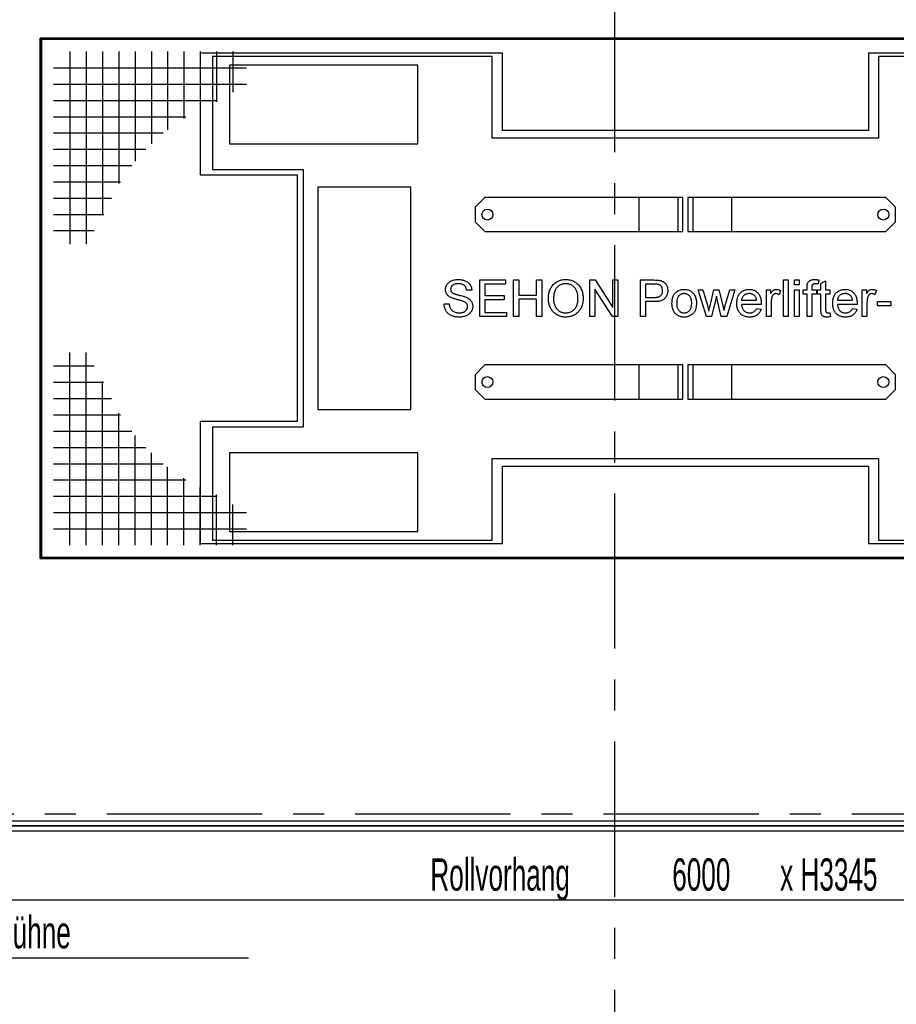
# Model space of a CAD drawing. Header units: millimetres. Extents: x 250 to 59450, y 0 to 41800.
# Tile 56 of 148: x 29463 to 33051, y 18656 to 22687. Entities that reach past the tile are written whole.
import ezdxf

# ---------------------------------------------------------------- set-up
doc = ezdxf.new("R2010")
doc.units = ezdxf.units.MM
doc.header["$LTSCALE"] = 50
doc.header["$PDSIZE"] = -1
doc.linetypes.add('CENTER', pattern=[10.16, 6.35, -1.27, 1.27, -1.27])
doc.linetypes.add('CENTERX2', pattern=[20.32, 12.7, -2.54, 2.54, -2.54])
for name, color, linetype in [('KONTUR', 7, 'Continuous'), ('MASS', 29, 'Continuous'), ('SCHNITT', 5, 'CENTER'), ('TEXT_1', 176, 'Continuous')]:
    doc.layers.add(name, color=color, linetype=linetype)
doc.styles.add('SLDTEXTSTYLE0', font='TXT', dxfattribs={"width": 0.605})
doc.dimstyles.new('SLDDIMSTYLE2', dxfattribs={"dimtxt": 128.415934, "dimasz": 100, "dimexe": 0, "dimexo": 0.0625, "dimgap": 32.103984, "dimtad": 1, "dimdec": 1, "dimrnd": 1e-09, "dimzin": 12, "dimdsep": 46, "dimtxsty": 'SLDTEXTSTYLE0', "dimsah": 1, "dimcen": 0.09, "dimadec": 0, "dimazin": 3, "dimtfac": 1, "dimtdec": 1, "dimtofl": 0, "dimtmove": 0, "dimatfit": 3, "dimfxl": 1, "dimfrac": 2, "dimtolj": 1, "dimtzin": 12, "dimarcsym": 0})

# ---------------------------------------------------------------- blocks, each defined once
blk = doc.blocks.new('Gitterrost')
at = {"color": 7, "linetype": 'Continuous', "lineweight": 0}
blk.add_point((0, 0), dxfattribs=at)
at = {"layer": 'KONTUR', "color": 8, "true_color": 0x808080}
for p, q in [((5817, -2483), (5817, -41924)), ((9150, -2483), (9150, -41924)), ((12483, -2483), (12483, -35964)), ((15817, -2483), (15817, -29510)), ((19150, -2483), (19150, -24930)), ((22483, -2483), (22483, -21376)), ((25817, -2483), (25817, -18520)), ((29150, -2483), (29150, -16196)), ((32483, -2483), (32483, -14306)), ((35817, -2483), (35817, -12787)), ((39150, -2483), (39150, -10787)), ((2483, -5817), (41924, -5817)), ((2483, -9150), (41924, -9150)), ((2483, -12483), (35964, -12483)), ((2483, -15817), (29510, -15817)), ((2483, -19150), (24930, -19150)), ((2483, -22483), (21376, -22483)), ((2483, -25817), (18520, -25817)), ((2483, -29150), (16196, -29150)), ((2483, -32483), (14306, -32483)), ((2483, -35817), (12787, -35817)), ((2483, -39150), (10787, -39150))]:
    blk.add_line(p, q, dxfattribs=at)
blk = doc.blocks.new('Gitterrost_VBP')
at = {"color": 7, "linetype": 'Continuous'}
blk.add_blockref('Gitterrost', (0, 106000), dxfattribs=at)
for p, rotation in [((263500, 106000), 270.0000000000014), ((0, 0), 90.0000000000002), ((263500, 0), 179.9999999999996)]:
    blk.add_blockref('Gitterrost', p, dxfattribs=dict(at, rotation=rotation))
blk = doc.blocks.new('_D_9')
at = {"layer": 'MASS'}
for p, q in [((29187.4, 19316.4), (29187.4, 19058.1)), ((35187.4, 19316.4), (35187.4, 19058.1)), ((29187.4, 19083.1), (35187.4, 19083.1))]:
    blk.add_line(p, q, dxfattribs=at)
for points in [[(29187.4, 19083.1), (29287.4, 19058.1), (29287.4, 19108.1)], [(35187.4, 19083.1), (35087.4, 19108.1), (35087.4, 19058.1)]]:
    blk.add_solid(points, dxfattribs=at)
at = {"layer": 'MASS', "attachment_point": 1, "style": 'SLDTEXTSTYLE0'}
for s, insert, char_height in [('Rollvorhang', (31143.7, 19253.6), 132.292), ('6000', (32133.5, 19253.6), 132.29), ('x H3345', (32575, 19253.6), 132.29)]:
    blk.add_mtext(s, dxfattribs=dict(at, insert=insert, char_height=char_height))
blk = doc.blocks.new('SW_NOTE_0_33')
at = {"layer": 'TEXT_1', "color": 0}
blk.add_line((1915.5, 0), (0, 0), dxfattribs=at)
at = {"layer": 'TEXT_1', "color": 0, "insert": (21.7, 171.7), "char_height": 132.292, "attachment_point": 1, "style": 'SLDTEXTSTYLE0'}
blk.add_mtext('Bedienventil Hebebühne', dxfattribs=at)

msp = doc.modelspace()

# ---------------------------------------------------------------- hatches: boundary and pattern name
at = {"layer": 'SCHNITT', "linetype": 'Continuous', "lineweight": 18}
h = msp.add_hatch(dxfattribs=at)
h.set_pattern_fill('ANSI31', color=256, scale=50, angle=3e-322, style=0)
h.paths.add_polyline_path([(29187.36, 19386.13), (29587.36, 19386.13), (29587.36, 19386.63), (29187.36, 19386.63)], flags=0)
h = msp.add_hatch(dxfattribs=at)
h.set_pattern_fill('ANSI31', color=256, scale=50, angle=3e-322, style=0)
h.paths.add_polyline_path([(30347.36, 19386.63), (29587.36, 19386.63), (29587.36, 19386.13), (30347.36, 19386.13)], flags=0)
h = msp.add_hatch(dxfattribs=at)
h.set_pattern_fill('ANSI31', color=256, scale=50, angle=3e-322, style=0)
h.paths.add_polyline_path([(30697.36, 19386.13), (30697.36, 19386.63), (30347.36, 19386.63), (30347.36, 19386.13)], flags=0)
h = msp.add_hatch(dxfattribs=at)
h.set_pattern_fill('ANSI31', color=256, scale=50, angle=3e-322, style=0)
h.paths.add_polyline_path([(31457.36, 19386.63), (30697.36, 19386.63), (30697.36, 19386.13), (31457.36, 19386.13)], flags=0)
h = msp.add_hatch(dxfattribs=at)
h.set_pattern_fill('ANSI31', color=256, scale=50, angle=3e-322, style=0)
h.paths.add_polyline_path([(31807.36, 19386.13), (31807.36, 19386.63), (31457.36, 19386.63), (31457.36, 19386.13)], flags=0)
h = msp.add_hatch(dxfattribs=at)
h.set_pattern_fill('ANSI31', color=256, scale=50, angle=3e-322, style=0)
h.paths.add_polyline_path([(32567.36, 19386.63), (31807.36, 19386.63), (31807.36, 19386.13), (32567.36, 19386.13)], flags=0)
h = msp.add_hatch(dxfattribs=at)
h.set_pattern_fill('ANSI31', color=256, scale=50, angle=3e-322, style=0)
h.paths.add_polyline_path([(32917.36, 19386.13), (32917.36, 19386.63), (32567.36, 19386.63), (32567.36, 19386.13)], flags=0)
h = msp.add_hatch(dxfattribs=at)
h.set_pattern_fill('ANSI31', color=256, scale=50, angle=3e-322, style=0)
h.paths.add_polyline_path([(33677.36, 19386.63), (32917.36, 19386.63), (32917.36, 19386.13), (33677.36, 19386.13)], flags=0)

# ---------------------------------------------------------------- linework, layer by layer
at = {"color": 7, "linetype": 'CENTERX2'}
for p, q in [((31897.36, 24811.38), (31897.36, 6286.38)), ((26772.36, 19436.38), (57647.36, 19436.38))]:
    msp.add_line(p, q, dxfattribs=at)
at = {"color": 250, "linetype": 'Continuous', "lineweight": 25, "true_color": 0x404040}
for p, q in [((34827.36, 22611.38), (29547.36, 22611.38)), ((29547.36, 22611.38), (29547.36, 20481.38)), ((29547.36, 20481.38), (29547.36, 22611.38)), ((29547.36, 22611.38), (34827.36, 22611.38)), ((29549.86, 22608.88), (29552.36, 22606.38)), ((29547.36, 20481.38), (34827.36, 20481.38)), ((34827.36, 20481.38), (29547.36, 20481.38)), ((29552.36, 20486.38), (29549.86, 20483.88))]:
    msp.add_line(p, q, dxfattribs=at)
at = {"color": 136, "linetype": 'Continuous', "lineweight": 25, "true_color": 0x008080}
for p, q in [((29552.36, 22606.38), (29552.36, 20486.38)), ((34822.36, 22606.38), (29552.36, 22606.38)), ((30201.36, 22551.38), (31438.36, 22551.38)), ((30201.36, 22551.38), (30201.36, 22051.38)), ((30252.36, 22536.38), (30252.36, 22074.38)), ((31397.36, 22536.38), (30252.36, 22536.38)), ((31397.36, 22202.38), (31397.36, 22536.38)), ((31438.36, 22233.88), (31438.36, 22551.38)), ((32936.36, 22551.38), (34173.36, 22551.38)), ((32936.36, 22551.38), (32936.36, 22233.88)), ((32977.36, 22536.38), (32977.36, 22202.38)), ((34122.36, 22536.38), (32977.36, 22536.38)), ((30322.36, 22501.38), (30322.36, 22179.38)), ((31092.36, 22501.38), (30322.36, 22501.38)), ((31092.36, 22179.38), (31092.36, 22501.38)), ((32936.36, 22233.88), (31438.36, 22233.88)), ((30322.36, 22179.38), (31092.36, 22179.38)), ((32977.36, 22202.38), (31397.36, 22202.38)), ((30201.36, 22051.38), (30598.86, 22051.38)), ((30252.36, 22074.38), (30623.86, 22074.38)), ((30598.86, 22051.38), (30598.86, 21041.38)), ((30623.86, 22074.38), (30623.86, 21018.38)), ((30683.86, 22001.38), (30683.86, 21091.38)), ((31063.86, 22001.38), (30683.86, 22001.38)), ((31063.86, 21091.38), (31063.86, 22001.38)), ((31367.36, 21959.38), (31327.36, 21919.38)), ((31997.36, 21959.38), (31367.36, 21959.38)), ((31997.36, 21959.38), (31997.36, 21819.38)), ((32157.36, 21959.38), (31997.36, 21959.38)), ((32177.36, 21959.38), (32157.36, 21959.38)), ((32157.36, 21819.38), (32157.36, 21959.38)), ((32177.36, 21819.38), (32177.36, 21959.38)), ((32217.36, 21959.38), (32197.36, 21959.38)), ((32197.36, 21959.38), (32197.36, 21819.38)), ((32217.36, 21959.38), (32217.36, 21819.38)), ((32377.36, 21959.38), (32217.36, 21959.38)), ((33007.36, 21959.38), (32377.36, 21959.38)), ((32377.36, 21819.38), (32377.36, 21959.38)), ((33047.36, 21919.38), (33007.36, 21959.38)), ((31327.36, 21919.38), (31327.36, 21859.38)), ((33047.36, 21859.38), (33047.36, 21919.38)), ((31327.36, 21859.38), (31367.36, 21819.38)), ((33007.36, 21819.38), (33047.36, 21859.38)), ((31367.36, 21819.38), (31997.36, 21819.38)), ((31997.36, 21819.38), (32157.36, 21819.38)), ((32157.36, 21819.38), (32177.36, 21819.38)), ((32197.36, 21819.38), (32217.36, 21819.38)), ((32217.36, 21819.38), (32377.36, 21819.38)), ((32377.36, 21819.38), (33007.36, 21819.38)), ((31346.01, 21621.38), (31451.78, 21621.38)), ((31346.01, 21471.38), (31346.01, 21621.38)), ((31451.78, 21621.38), (31451.78, 21604.07)), ((31484.47, 21621.38), (31505.62, 21621.38)), ((31484.47, 21471.38), (31484.47, 21621.38)), ((31505.62, 21621.38), (31505.62, 21559.84)), ((31578.7, 21621.38), (31599.86, 21621.38)), ((31578.7, 21559.84), (31578.7, 21621.38)), ((31599.86, 21621.38), (31599.86, 21471.38)), ((31796.01, 21621.38), (31818.36, 21621.38)), ((31796.01, 21471.38), (31796.01, 21621.38)), ((31818.36, 21621.38), (31890.24, 21509.45)), ((31890.24, 21621.38), (31911.39, 21621.38)), ((31890.24, 21509.45), (31890.24, 21621.38)), ((31911.39, 21621.38), (31911.39, 21471.38)), ((32003.7, 21621.38), (32058.81, 21621.38)), ((32003.7, 21471.38), (32003.7, 21621.38)), ((32588.32, 21621.38), (32607.55, 21621.38)), ((32588.32, 21471.38), (32588.32, 21621.38)), ((32607.55, 21621.38), (32607.55, 21471.38)), ((32634.47, 21621.38), (32653.7, 21621.38)), ((32634.47, 21602.15), (32634.47, 21621.38)), ((32653.7, 21621.38), (32653.7, 21602.15)), ((32733.15, 21621.41), (32730.41, 21605.03)), ((32742.16, 21607.68), (32761.39, 21618.61)), ((32742.16, 21580.99), (32742.16, 21607.68)), ((32761.39, 21618.61), (32761.39, 21580.99)), ((31313.32, 21579.07), (31292.16, 21579.07)), ((31367.16, 21604.07), (31367.16, 21557.92)), ((31451.78, 21604.07), (31367.16, 21604.07)), ((31889.04, 21471.38), (31817.16, 21583.31)), ((31817.16, 21583.31), (31817.16, 21471.38)), ((32060.67, 21604.07), (32024.86, 21604.07)), ((32024.86, 21604.07), (32024.86, 21550.22)), ((32239.28, 21580.99), (32259.29, 21580.99)), ((32273.5, 21471.38), (32239.28, 21580.99)), ((32259.29, 21580.99), (32277.62, 21517.11)), ((32288.23, 21516.15), (32304.45, 21580.99)), ((32304.45, 21580.99), (32324.34, 21580.99)), ((32324.34, 21580.99), (32340.48, 21516.51)), ((32350.76, 21517.26), (32369.21, 21580.99)), ((32389.28, 21580.99), (32356.8, 21471.38)), ((32369.21, 21580.99), (32389.28, 21580.99)), ((32519.09, 21580.99), (32536.39, 21580.99)), ((32519.09, 21471.38), (32519.09, 21580.99)), ((32536.39, 21580.99), (32536.39, 21565.7)), ((32576.78, 21577.78), (32570.77, 21561.1)), ((32653.7, 21602.15), (32634.47, 21602.15)), ((32634.47, 21580.99), (32653.7, 21580.99)), ((32634.47, 21471.38), (32634.47, 21580.99)), ((32653.7, 21580.99), (32653.7, 21471.38)), ((32669.84, 21580.99), (32685.22, 21580.99)), ((32669.84, 21563.69), (32669.84, 21580.99)), ((32685.22, 21580.99), (32685.22, 21592.14)), ((32704.45, 21590.28), (32704.45, 21580.99)), ((32704.45, 21580.99), (32723.68, 21580.99)), ((32723.68, 21580.99), (32723.68, 21563.69)), ((32728.7, 21580.99), (32742.16, 21580.99)), ((32728.7, 21563.69), (32728.7, 21580.99)), ((32761.39, 21580.99), (32778.7, 21580.99)), ((32778.7, 21580.99), (32778.7, 21563.69)), ((32911.39, 21580.99), (32928.7, 21580.99)), ((32911.39, 21471.38), (32911.39, 21580.99)), ((32928.7, 21580.99), (32928.7, 21565.7)), ((32969.09, 21577.78), (32963.08, 21561.1)), ((31367.16, 21557.92), (31446.01, 21557.92)), ((31367.16, 21540.61), (31367.16, 21488.69)), ((31446.01, 21540.61), (31367.16, 21540.61)), ((31446.01, 21557.92), (31446.01, 21540.61)), ((31505.62, 21559.84), (31578.7, 21559.84)), ((31578.7, 21542.53), (31505.62, 21542.53)), ((31505.62, 21542.53), (31505.62, 21471.38)), ((31578.7, 21471.38), (31578.7, 21542.53)), ((32024.86, 21550.22), (32061.03, 21550.22)), ((32061.6, 21532.92), (32024.86, 21532.92)), ((32024.86, 21532.92), (32024.86, 21471.38)), ((32314.28, 21555.69), (32294.09, 21471.38)), ((32318.79, 21535.89), (32314.28, 21555.69)), ((32334.44, 21471.38), (32318.79, 21535.89)), ((32417.16, 21538.69), (32478.7, 21538.69)), ((32538.32, 21529.61), (32538.32, 21471.38)), ((32685.22, 21563.69), (32669.84, 21563.69)), ((32685.22, 21471.38), (32685.22, 21563.69)), ((32723.68, 21563.69), (32704.45, 21563.69)), ((32704.45, 21563.69), (32704.45, 21471.38)), ((32742.16, 21563.69), (32728.7, 21563.69)), ((32742.16, 21502.18), (32742.16, 21563.69)), ((32761.39, 21563.69), (32761.39, 21501.49)), ((32778.7, 21563.69), (32761.39, 21563.69)), ((32809.47, 21538.69), (32871.01, 21538.69)), ((32930.62, 21529.61), (32930.62, 21471.38)), ((32972.93, 21532.92), (33028.7, 21532.92)), ((32972.93, 21515.61), (32972.93, 21532.92)), ((33028.7, 21532.92), (33028.7, 21515.61)), ((31199.86, 21523.3), (31221.01, 21523.3)), ((31367.16, 21488.69), (31455.62, 21488.69)), ((31455.62, 21488.69), (31455.62, 21471.38)), ((32277.62, 21517.11), (32283.15, 21494.18)), ((32340.48, 21516.51), (32345.05, 21496.47)), ((32345.05, 21496.47), (32350.76, 21517.26)), ((32497.84, 21521.38), (32417.16, 21521.38)), ((32478.49, 21504.07), (32497.33, 21502.15)), ((32778.7, 21487.24), (32780.62, 21471.11)), ((32890.15, 21521.38), (32809.47, 21521.38)), ((32870.8, 21504.07), (32889.64, 21502.15)), ((33028.7, 21515.61), (32972.93, 21515.61)), ((31455.62, 21471.38), (31346.01, 21471.38)), ((31505.62, 21471.38), (31484.47, 21471.38)), ((31599.86, 21471.38), (31578.7, 21471.38)), ((31817.16, 21471.38), (31796.01, 21471.38)), ((31911.39, 21471.38), (31889.04, 21471.38)), ((32024.86, 21471.38), (32003.7, 21471.38)), ((32294.09, 21471.38), (32273.5, 21471.38)), ((32356.8, 21471.38), (32334.44, 21471.38)), ((32538.32, 21471.38), (32519.09, 21471.38)), ((32607.55, 21471.38), (32588.32, 21471.38)), ((32653.7, 21471.38), (32634.47, 21471.38)), ((32704.45, 21471.38), (32685.22, 21471.38)), ((32930.62, 21471.38), (32911.39, 21471.38)), ((31367.36, 21273.38), (31327.36, 21233.38)), ((31997.36, 21273.38), (31367.36, 21273.38)), ((32157.36, 21273.38), (31997.36, 21273.38)), ((31997.36, 21273.38), (31997.36, 21133.38)), ((32177.36, 21273.38), (32157.36, 21273.38)), ((32157.36, 21133.38), (32157.36, 21273.38)), ((32177.36, 21133.38), (32177.36, 21273.38)), ((32197.36, 21273.38), (32197.36, 21133.38)), ((32217.36, 21273.38), (32197.36, 21273.38)), ((32217.36, 21273.38), (32217.36, 21133.38)), ((32377.36, 21273.38), (32217.36, 21273.38)), ((33007.36, 21273.38), (32377.36, 21273.38)), ((32377.36, 21133.38), (32377.36, 21273.38)), ((33047.36, 21233.38), (33007.36, 21273.38)), ((31327.36, 21233.38), (31327.36, 21173.38)), ((33047.36, 21173.38), (33047.36, 21233.38)), ((31327.36, 21173.38), (31367.36, 21133.38)), ((33007.36, 21133.38), (33047.36, 21173.38)), ((31367.36, 21133.38), (31997.36, 21133.38)), ((31997.36, 21133.38), (32157.36, 21133.38)), ((32157.36, 21133.38), (32177.36, 21133.38)), ((32197.36, 21133.38), (32217.36, 21133.38)), ((32217.36, 21133.38), (32377.36, 21133.38)), ((32377.36, 21133.38), (33007.36, 21133.38)), ((30683.86, 21091.38), (31063.86, 21091.38)), ((30598.86, 21041.38), (30201.36, 21041.38)), ((30201.36, 21041.38), (30201.36, 20541.38)), ((30252.36, 21018.38), (30252.36, 20556.38)), ((30623.86, 21018.38), (30252.36, 21018.38)), ((30322.36, 20913.38), (30322.36, 20591.38)), ((31092.36, 20913.38), (30322.36, 20913.38)), ((31092.36, 20591.38), (31092.36, 20913.38)), ((31397.36, 20890.38), (32977.36, 20890.38)), ((31397.36, 20556.38), (31397.36, 20890.38)), ((32977.36, 20890.38), (32977.36, 20556.38)), ((31438.36, 20541.38), (31438.36, 20858.88)), ((31438.36, 20858.88), (32936.36, 20858.88)), ((32936.36, 20858.88), (32936.36, 20541.38)), ((30322.36, 20591.38), (31092.36, 20591.38)), ((31438.36, 20541.38), (30201.36, 20541.38)), ((30252.36, 20556.38), (31397.36, 20556.38)), ((34173.36, 20541.38), (32936.36, 20541.38)), ((32977.36, 20556.38), (34122.36, 20556.38)), ((29552.36, 20486.38), (34822.36, 20486.38))]:
    msp.add_line(p, q, dxfattribs=at)
at = {"color": 17, "linetype": 'Continuous', "lineweight": 25, "true_color": 0x804040}
for p, q in [((35187.36, 19406.38), (29187.36, 19406.38)), ((29187.36, 19386.63), (29587.36, 19386.63)), ((29587.36, 19386.13), (29187.36, 19386.13)), ((29187.36, 19366.38), (35187.36, 19366.38)), ((29587.36, 19386.63), (29587.36, 19386.13)), ((29587.36, 19386.63), (29587.36, 19386.13)), ((29587.36, 19386.63), (30347.36, 19386.63)), ((30347.36, 19386.13), (29587.36, 19386.13)), ((30347.36, 19386.13), (30347.36, 19386.63)), ((30347.36, 19386.63), (30697.36, 19386.63)), ((30347.36, 19386.13), (30347.36, 19386.63)), ((30697.36, 19386.13), (30347.36, 19386.13)), ((30697.36, 19386.63), (30697.36, 19386.13)), ((30697.36, 19386.63), (31457.36, 19386.63)), ((30697.36, 19386.63), (30697.36, 19386.13)), ((31457.36, 19386.13), (30697.36, 19386.13)), ((31457.36, 19386.13), (31457.36, 19386.63)), ((31457.36, 19386.13), (31457.36, 19386.63)), ((31457.36, 19386.63), (31807.36, 19386.63)), ((31807.36, 19386.13), (31457.36, 19386.13)), ((31807.36, 19386.63), (31807.36, 19386.13)), ((31807.36, 19386.63), (32567.36, 19386.63)), ((31807.36, 19386.63), (31807.36, 19386.13)), ((32567.36, 19386.13), (31807.36, 19386.13)), ((32567.36, 19386.13), (32567.36, 19386.63)), ((32567.36, 19386.63), (32917.36, 19386.63)), ((32567.36, 19386.13), (32567.36, 19386.63)), ((32917.36, 19386.13), (32567.36, 19386.13)), ((32917.36, 19386.63), (32917.36, 19386.13)), ((32917.36, 19386.63), (33677.36, 19386.63)), ((32917.36, 19386.63), (32917.36, 19386.13)), ((33677.36, 19386.13), (32917.36, 19386.13))]:
    msp.add_line(p, q, dxfattribs=at)
at = {"color": 136, "linetype": 'Continuous', "lineweight": 25, "true_color": 0x008080}
for centre in [(31377.36, 21889.38), (32997.36, 21889.38), (31377.36, 21203.38), (32997.36, 21203.38)]:
    msp.add_circle(centre, 22.5, dxfattribs=at)
for points, knots in [([(31205.62, 21582.22), (31205.73, 21584.54), (31205.94, 21589.17), (31207.96, 21595.87), (31210.97, 21602.14), (31215.06, 21607.79), (31220.18, 21612.52), (31226.38, 21616.5), (31233.54, 21619.58), (31241.42, 21621.79), (31249.52, 21623.07), (31254.97, 21623.22), (31257.7, 21623.3)], [0, 0, 0, 0, 0.0933232, 0.1866883, 0.2800375, 0.3733098, 0.466578, 0.5598651, 0.6698554, 0.7799106, 0.8899516, 1, 1, 1, 1]), ([(31257.7, 21623.3), (31259.82, 21623.25), (31264.07, 21623.16), (31270.42, 21622.53), (31276.68, 21621.34), (31282.83, 21619.62), (31288.75, 21617.23), (31294.34, 21614.16), (31299.62, 21610.18), (31304.3, 21605.22), (31308.14, 21599.31), (31310.94, 21592.87), (31312.8, 21586.07), (31313.15, 21581.4), (31313.32, 21579.07)], [0, 0, 0, 0, 0.0800362, 0.160049, 0.240088, 0.3201287, 0.40013, 0.4801035, 0.5600566, 0.6480039, 0.7359931, 0.8239587, 0.9119972, 1, 1, 1, 1]), ([(31626.78, 21544.39), (31626.83, 21547.19), (31626.92, 21552.79), (31627.78, 21561.15), (31629.31, 21569.41), (31631.65, 21577.49), (31634.79, 21585.28), (31638.84, 21592.66), (31643.84, 21599.44), (31649.74, 21605.62), (31656.44, 21611.14), (31663.96, 21615.74), (31672.03, 21619.29), (31680.53, 21621.64), (31689.22, 21623.07), (31695.09, 21623.22), (31698.02, 21623.3)], [0, 0, 0, 0, 0.0700133, 0.14002, 0.2100315, 0.2800369, 0.3500417, 0.4200331, 0.4900432, 0.560026, 0.6333635, 0.7066827, 0.7800022, 0.8533223, 0.9266669, 1, 1, 1, 1]), ([(31698.02, 21623.3), (31700.77, 21623.23), (31706.28, 21623.1), (31714.44, 21621.75), (31722.41, 21619.55), (31730.06, 21616.42), (31737.27, 21612.37), (31743.93, 21607.47), (31749.95, 21601.79), (31755.17, 21595.2), (31759.64, 21587.94), (31763.21, 21580.05), (31765.95, 21571.83), (31767.79, 21563.37), (31768.9, 21554.78), (31769.02, 21549.02), (31769.09, 21546.14)], [0, 0, 0, 0, 0.070009, 0.1400109, 0.210007, 0.2799996, 0.3499991, 0.4199875, 0.4899834, 0.5599755, 0.633294, 0.7066254, 0.77997, 0.8533044, 0.9266478, 1, 1, 1, 1]), ([(32058.81, 21621.38), (32062.97, 21621.32), (32068.77, 21621.23), (32076.2, 21620.74), (32079.43, 21620.22), (32081.05, 21619.97)], [0, 0, 0, 0, 0.5599657, 0.7800078, 1, 1, 1, 1]), ([(32081.05, 21619.97), (32082.86, 21619.62), (32086.48, 21618.92), (32091.71, 21617.09), (32096.72, 21614.71), (32101.26, 21611.51), (32105.21, 21607.61), (32108.66, 21602.85), (32111.54, 21597.35), (32113.72, 21591.19), (32115.04, 21584.78), (32115.17, 21580.43), (32115.24, 21578.26)], [0, 0, 0, 0, 0.0933496, 0.1867183, 0.2800126, 0.3733758, 0.4666681, 0.5600116, 0.6700119, 0.7799706, 0.8900048, 1, 1, 1, 1]), ([(32685.22, 21592.14), (32685.23, 21593.63), (32685.26, 21596.59), (32685.62, 21600.71), (32686.16, 21604.5), (32686.9, 21606.72), (32687.27, 21607.83)], [0, 0, 0, 0, 0.2800282, 0.5599765, 0.7800811, 1, 1, 1, 1]), ([(32687.27, 21607.83), (32687.97, 21609.3), (32689.37, 21612.25), (32692.72, 21615.88), (32696.59, 21618.87), (32701.04, 21621.14), (32705.93, 21622.44), (32711, 21623.18), (32714.41, 21623.26), (32716.11, 21623.3)], [0, 0, 0, 0, 0.1398789, 0.2799115, 0.4198664, 0.559863, 0.7065781, 0.8532592, 1, 1, 1, 1]), ([(32716.11, 21623.3), (32717.71, 21623.26), (32720.92, 21623.19), (32726.62, 21622.6), (32730.67, 21621.86), (32733.15, 21621.41)], [0, 0, 0, 0, 0.2799962, 0.560069, 1, 1, 1, 1]), ([(31227.77, 21549.8), (31226.06, 21550.72), (31222.65, 21552.57), (31217.89, 21555.95), (31213.71, 21560.02), (31210.48, 21564.37), (31208.18, 21568.82), (31206.71, 21573.16), (31205.76, 21577.65), (31205.67, 21580.7), (31205.62, 21582.22)], [0, 0, 0, 0, 0.1400088, 0.2800031, 0.419982, 0.5599584, 0.6699378, 0.7800044, 0.8899614, 1, 1, 1, 1]), ([(31258.54, 21605.99), (31256.72, 21605.96), (31253.08, 21605.9), (31247.65, 21605.21), (31242.32, 21603.95), (31237.83, 21602.02), (31234.34, 21599.57), (31231.76, 21596.98), (31229.55, 21594.07), (31227.93, 21590.79), (31226.96, 21587.25), (31226.84, 21584.82), (31226.78, 21583.61)], [0, 0, 0, 0, 0.1250467, 0.2501212, 0.3751538, 0.5000613, 0.5833801, 0.6667159, 0.7500511, 0.8333831, 0.9167033, 1, 1, 1, 1]), ([(31226.78, 21583.61), (31226.84, 21582.23), (31226.97, 21579.48), (31228.19, 21575.82), (31229.94, 21572.72), (31231.42, 21571.15), (31232.16, 21570.36)], [0, 0, 0, 0, 0.2799127, 0.5600504, 0.7798288, 1, 1, 1, 1]), ([(31232.16, 21570.36), (31233.49, 21569.35), (31236.17, 21567.33), (31240.82, 21565.39), (31245.52, 21563.69), (31250.31, 21562.19), (31255.14, 21560.85), (31260, 21559.64), (31266.21, 21558.09), (31273.75, 21556.11), (31282.58, 21553.57), (31288.29, 21551.34), (31291.14, 21550.22)], [0, 0, 0, 0, 0.0798498, 0.1598372, 0.239855, 0.3198736, 0.3998931, 0.4799132, 0.5599329, 0.706636, 0.8533339, 1, 1, 1, 1]), ([(31292.16, 21579.07), (31291.92, 21580.86), (31291.45, 21584.45), (31289.74, 21589.61), (31287.21, 21594.44), (31283.64, 21598.57), (31279.25, 21601.75), (31274.31, 21603.88), (31269.14, 21605.18), (31263.86, 21605.88), (31260.31, 21605.95), (31258.54, 21605.99)], [0, 0, 0, 0, 0.1120569, 0.2240787, 0.3360392, 0.4479489, 0.5598352, 0.6697972, 0.7798562, 0.8899109, 1, 1, 1, 1]), ([(31698.14, 21605.99), (31696.03, 21605.93), (31691.82, 21605.82), (31685.58, 21604.65), (31679.53, 21602.78), (31673.77, 21600.12), (31668.45, 21596.68), (31663.54, 21592.69), (31659.15, 21588.09), (31655.42, 21582.3), (31652.39, 21575.51), (31650.15, 21567.87), (31648.82, 21560.02), (31648.06, 21552.1), (31647.98, 21546.8), (31647.93, 21544.15)], [0, 0, 0, 0, 0.06999035, 0.14001603, 0.20999253, 0.2799823, 0.34999385, 0.41998133, 0.48998045, 0.55997565, 0.64795662, 0.73595199, 0.82396278, 0.91198004, 1, 1, 1, 1]), ([(31747.93, 21546.29), (31747.88, 21548.62), (31747.78, 21553.28), (31747.05, 21560.26), (31745.64, 21567.12), (31743.63, 21573.83), (31740.86, 21580.28), (31737.26, 21586.29), (31732.97, 21591.61), (31728.06, 21596.06), (31722.75, 21599.68), (31716.99, 21602.56), (31710.87, 21604.53), (31704.56, 21605.81), (31700.28, 21605.93), (31698.14, 21605.99)], [0, 0, 0, 0, 0.0800193, 0.1600501, 0.2400626, 0.3200654, 0.4000723, 0.4800554, 0.560028, 0.6333523, 0.7066813, 0.7800028, 0.8533252, 0.9266551, 1, 1, 1, 1]), ([(32077.95, 21602.75), (32076.36, 21603.06), (32073.18, 21603.69), (32067.38, 21604), (32063.22, 21604.04), (32060.67, 21604.07)], [0, 0, 0, 0, 0.2798491, 0.5598958, 1, 1, 1, 1]), ([(32061.03, 21550.22), (32062.57, 21550.25), (32065.64, 21550.3), (32070.23, 21550.72), (32074.77, 21551.52), (32079.19, 21552.84), (32083.38, 21554.79), (32086.96, 21557.61), (32089.79, 21561.05), (32091.84, 21564.89), (32093.23, 21569.02), (32093.95, 21573.32), (32094.04, 21576.21), (32094.09, 21577.66)], [0, 0, 0, 0, 0.093384, 0.1867623, 0.2801411, 0.3734818, 0.4667827, 0.5600324, 0.6479947, 0.7359462, 0.8239423, 0.9119831, 1, 1, 1, 1]), ([(32115.24, 21578.26), (32115.19, 21576.38), (32115.1, 21572.64), (32114.25, 21567.06), (32112.76, 21561.63), (32110.67, 21556.4), (32107.87, 21551.51), (32104.55, 21546.96), (32100.63, 21542.89), (32095.54, 21539.47), (32089.51, 21536.75), (32082.69, 21534.86), (32075.72, 21533.63), (32068.67, 21533.03), (32063.96, 21532.96), (32061.6, 21532.92)], [0, 0, 0, 0, 0.0700044, 0.140024, 0.2100064, 0.2800088, 0.3500092, 0.4200053, 0.4899918, 0.5599756, 0.6479592, 0.7359412, 0.8239608, 0.911979, 1, 1, 1, 1]), ([(32094.09, 21577.66), (32094.04, 21579.15), (32093.96, 21582.14), (32093.05, 21586.56), (32091.53, 21590.79), (32089.4, 21594.4), (32086.94, 21597.36), (32084.31, 21599.73), (32081.27, 21601.56), (32079.06, 21602.35), (32077.95, 21602.75)], [0, 0, 0, 0, 0.1400105, 0.2799995, 0.4199687, 0.5599388, 0.669967, 0.7799833, 0.8899791, 1, 1, 1, 1]), ([(32132.55, 21526.19), (32132.6, 21528.48), (32132.7, 21533.06), (32133.4, 21539.91), (32134.75, 21546.67), (32136.66, 21552.78), (32139.07, 21558.17), (32141.84, 21562.82), (32145.11, 21567.15), (32147.73, 21569.63), (32149.04, 21570.87)], [0, 0, 0, 0, 0.1400048, 0.2800018, 0.4199972, 0.5599832, 0.6699855, 0.7799983, 0.8899954, 1, 1, 1, 1]), ([(32149.04, 21570.87), (32150.81, 21572.29), (32154.35, 21575.15), (32160.35, 21578.42), (32166.26, 21580.72), (32171.95, 21582.04), (32177.26, 21582.81), (32180.82, 21582.88), (32182.61, 21582.92)], [0, 0, 0, 0, 0.1866219, 0.3732873, 0.5599109, 0.7065883, 0.8533038, 1, 1, 1, 1]), ([(32182.61, 21582.92), (32184.85, 21582.85), (32189.32, 21582.71), (32195.95, 21581.51), (32202.38, 21579.52), (32208.43, 21576.55), (32213.97, 21572.71), (32218.9, 21568.13), (32223.29, 21562.73), (32226.89, 21556.51), (32229.64, 21549.63), (32231.38, 21542.44), (32232.4, 21535.11), (32232.5, 21530.18), (32232.55, 21527.72)], [0, 0, 0, 0, 0.08000826, 0.1600223, 0.24001441, 0.32000196, 0.39999602, 0.47999061, 0.55998297, 0.64796583, 0.73595799, 0.82395619, 0.91198287, 1, 1, 1, 1]), ([(32397.93, 21525.25), (32397.97, 21527.57), (32398.05, 21532.19), (32398.84, 21539.09), (32400.23, 21545.89), (32402.33, 21552.52), (32405.32, 21558.79), (32409.08, 21564.64), (32413.63, 21569.65), (32418.64, 21573.89), (32424, 21577.34), (32429.84, 21579.9), (32435.94, 21581.73), (32442.24, 21582.74), (32446.47, 21582.86), (32448.59, 21582.92)], [0, 0, 0, 0, 0.0800161, 0.1600326, 0.2400386, 0.320049, 0.4000292, 0.4800168, 0.5600113, 0.6333356, 0.7066608, 0.779992, 0.8533207, 0.9266568, 1, 1, 1, 1]), ([(32448.59, 21582.92), (32450.85, 21582.84), (32455.37, 21582.69), (32462.07, 21581.49), (32468.51, 21579.31), (32474.57, 21576.21), (32480.06, 21572.21), (32484.92, 21567.45), (32489.19, 21561.87), (32492.65, 21555.49), (32495.17, 21548.45), (32496.83, 21541.17), (32497.8, 21533.76), (32497.89, 21528.79), (32497.93, 21526.31)], [0, 0, 0, 0, 0.0800023, 0.1600301, 0.2400019, 0.3199856, 0.3999783, 0.4799757, 0.5599607, 0.6479494, 0.7359493, 0.8239518, 0.9119793, 1, 1, 1, 1]), ([(32536.39, 21565.7), (32537.11, 21566.89), (32538.54, 21569.28), (32540.86, 21572.75), (32543.44, 21576.04), (32546.49, 21579.02), (32550.21, 21581.25), (32554.4, 21582.66), (32557.32, 21582.83), (32558.78, 21582.92)], [0, 0, 0, 0, 0.14008256, 0.2801337, 0.42024512, 0.56024935, 0.70678673, 0.85345918, 1, 1, 1, 1]), ([(32558.78, 21582.92), (32560.55, 21582.83), (32564.08, 21582.64), (32568.86, 21581.37), (32573.1, 21579.74), (32575.55, 21578.43), (32576.78, 21577.78)], [0, 0, 0, 0, 0.2798699, 0.5600339, 0.7798972, 1, 1, 1, 1]), ([(32719.66, 21605.99), (32718.7, 21605.97), (32716.78, 21605.92), (32713.92, 21605.55), (32711.14, 21604.78), (32708.54, 21603.48), (32706.56, 21601.32), (32705.47, 21598.67), (32704.82, 21595.92), (32704.5, 21593.1), (32704.47, 21591.22), (32704.45, 21590.28)], [0, 0, 0, 0, 0.1120662, 0.2240374, 0.3361153, 0.4481235, 0.5598606, 0.6698112, 0.7799952, 0.889893, 1, 1, 1, 1]), ([(32730.41, 21605.03), (32728.42, 21605.33), (32724.85, 21605.87), (32721.24, 21605.95), (32719.66, 21605.99)], [0, 0, 0, 0, 0.5599243, 1, 1, 1, 1]), ([(32790.24, 21525.25), (32790.28, 21527.57), (32790.35, 21532.19), (32791.15, 21539.09), (32792.54, 21545.89), (32794.63, 21552.52), (32797.63, 21558.79), (32801.39, 21564.64), (32805.94, 21569.65), (32810.94, 21573.89), (32816.31, 21577.34), (32822.15, 21579.9), (32828.25, 21581.73), (32834.54, 21582.74), (32838.78, 21582.86), (32840.9, 21582.92)], [0, 0, 0, 0, 0.0800161, 0.1600326, 0.2400386, 0.320049, 0.4000292, 0.4800168, 0.5600113, 0.6333356, 0.7066608, 0.779992, 0.8533207, 0.9266568, 1, 1, 1, 1]), ([(32840.9, 21582.92), (32843.16, 21582.84), (32847.68, 21582.69), (32854.38, 21581.49), (32860.82, 21579.31), (32866.87, 21576.21), (32872.37, 21572.21), (32877.23, 21567.45), (32881.5, 21561.87), (32884.96, 21555.49), (32887.48, 21548.45), (32889.14, 21541.17), (32890.1, 21533.76), (32890.19, 21528.79), (32890.24, 21526.31)], [0, 0, 0, 0, 0.08000226, 0.16003008, 0.24000192, 0.31998558, 0.39997828, 0.47997573, 0.55996073, 0.64794939, 0.73594935, 0.82395179, 0.91197927, 1, 1, 1, 1]), ([(32928.7, 21565.7), (32929.42, 21566.89), (32930.84, 21569.28), (32933.17, 21572.75), (32935.75, 21576.04), (32938.8, 21579.02), (32942.52, 21581.25), (32946.71, 21582.66), (32949.63, 21582.83), (32951.09, 21582.92)], [0, 0, 0, 0, 0.1400826, 0.2801337, 0.4202451, 0.5602494, 0.7067867, 0.8534592, 1, 1, 1, 1]), ([(32951.09, 21582.92), (32952.85, 21582.83), (32956.39, 21582.64), (32961.17, 21581.37), (32965.41, 21579.74), (32967.86, 21578.43), (32969.09, 21577.78)], [0, 0, 0, 0, 0.2798699, 0.5600339, 0.7798972, 1, 1, 1, 1]), ([(31280.02, 21533.19), (31277.61, 21534.06), (31272.79, 21535.79), (31265.37, 21537.82), (31257.95, 21539.83), (31250.4, 21541.8), (31242.78, 21543.99), (31235.12, 21546.51), (31230.22, 21548.7), (31227.77, 21549.8)], [0, 0, 0, 0, 0.1399764, 0.2799968, 0.4200142, 0.5600334, 0.7067176, 0.8533873, 1, 1, 1, 1]), ([(31296.01, 21512.93), (31295.95, 21514.23), (31295.83, 21516.81), (31294.76, 21520.56), (31292.96, 21524.01), (31290.42, 21527.05), (31287.25, 21529.52), (31283.74, 21531.57), (31281.26, 21532.65), (31280.02, 21533.19)], [0, 0, 0, 0, 0.14002416, 0.27991944, 0.41996203, 0.55988414, 0.70656687, 0.85326662, 1, 1, 1, 1]), ([(31291.14, 21550.22), (31293.14, 21549.27), (31297.15, 21547.35), (31302.69, 21543.63), (31307.71, 21539.24), (31311.5, 21534.31), (31314.22, 21529.28), (31315.94, 21524.33), (31317, 21519.19), (31317.11, 21515.7), (31317.16, 21513.96)], [0, 0, 0, 0, 0.1400483, 0.2800559, 0.4200345, 0.5599381, 0.669918, 0.7799322, 0.8899725, 1, 1, 1, 1]), ([(31697.93, 21469.45), (31695.23, 21469.52), (31689.83, 21469.65), (31681.82, 21470.96), (31673.98, 21473.04), (31666.47, 21476.11), (31659.38, 21480.04), (31652.79, 21484.79), (31646.84, 21490.29), (31641.52, 21496.59), (31637.02, 21503.65), (31633.31, 21511.3), (31630.4, 21519.28), (31628.3, 21527.51), (31627.01, 21535.91), (31626.86, 21541.57), (31626.78, 21544.39)], [0, 0, 0, 0, 0.070008, 0.1400182, 0.2100037, 0.2800011, 0.3500027, 0.419999, 0.4899791, 0.5599762, 0.6333071, 0.7066486, 0.7799917, 0.8533291, 0.9266699, 1, 1, 1, 1]), ([(31647.93, 21544.15), (31647.98, 21541.49), (31648.09, 21536.17), (31649.28, 21528.26), (31651.19, 21520.5), (31654.28, 21513.11), (31658.44, 21506.27), (31663.32, 21500.66), (31668.46, 21496.13), (31673.72, 21492.68), (31679.38, 21489.95), (31685.38, 21488.07), (31691.57, 21486.94), (31695.75, 21486.82), (31697.84, 21486.76)], [0, 0, 0, 0, 0.0933468, 0.1867052, 0.2800381, 0.3733624, 0.4666585, 0.5599664, 0.6333101, 0.7066415, 0.7799765, 0.853304, 0.9266578, 1, 1, 1, 1]), ([(31697.84, 21486.76), (31700.18, 21486.83), (31704.86, 21486.97), (31711.76, 21488.4), (31718.41, 21490.71), (31724.58, 21494.11), (31730.14, 21498.41), (31735.06, 21503.44), (31739.35, 21509.32), (31742.71, 21516.04), (31745.29, 21523.33), (31746.87, 21530.9), (31747.8, 21538.57), (31747.89, 21543.71), (31747.93, 21546.29)], [0, 0, 0, 0, 0.0800061, 0.1599986, 0.2399846, 0.3199958, 0.3999627, 0.4799511, 0.559968, 0.647944, 0.7359283, 0.823954, 0.9119754, 1, 1, 1, 1]), ([(31769.09, 21546.14), (31769.01, 21543.06), (31768.87, 21536.92), (31767.58, 21527.78), (31765.42, 21518.8), (31762.47, 21510.75), (31759.02, 21503.64), (31755.2, 21497.47), (31750.73, 21491.75), (31745.31, 21486.27), (31738.81, 21481.29), (31731.3, 21477.02), (31723.35, 21473.64), (31715.08, 21471.18), (31706.55, 21469.72), (31700.81, 21469.54), (31697.93, 21469.45)], [0, 0, 0, 0, 0.07841401, 0.15682276, 0.23522049, 0.31361235, 0.37522014, 0.43682656, 0.49843183, 0.56002578, 0.63335222, 0.7066759, 0.77999669, 0.85332522, 0.92666287, 1, 1, 1, 1]), ([(32182.61, 21565.61), (32180.85, 21565.54), (32177.33, 21565.41), (32172.22, 21564.01), (32167.4, 21561.82), (32163.17, 21558.64), (32159.49, 21554.84), (32156.43, 21550.14), (32154.16, 21544.67), (32152.68, 21538.63), (32151.91, 21532.45), (32151.82, 21528.31), (32151.78, 21526.25)], [0, 0, 0, 0, 0.0933368, 0.1866352, 0.2799556, 0.3732456, 0.4665668, 0.5598913, 0.6698641, 0.7798912, 0.889934, 1, 1, 1, 1]), ([(32213.32, 21526.82), (32213.27, 21528.9), (32213.17, 21533.06), (32212.34, 21539.26), (32210.73, 21545.3), (32208.2, 21551.04), (32204.74, 21555.73), (32200.87, 21559.45), (32196.79, 21562.2), (32192.3, 21564.21), (32187.52, 21565.43), (32184.24, 21565.55), (32182.61, 21565.61)], [0, 0, 0, 0, 0.11206837, 0.22410158, 0.33610216, 0.44808491, 0.56002634, 0.64802628, 0.73602763, 0.82399131, 0.91198231, 1, 1, 1, 1]), ([(32232.55, 21527.72), (32232.52, 21525.4), (32232.46, 21520.75), (32231.82, 21513.82), (32230.74, 21506.93), (32228.84, 21500.21), (32226.07, 21493.81), (32222.32, 21487.91), (32217.78, 21482.85), (32212.7, 21478.65), (32207.24, 21475.32), (32201.42, 21472.67), (32195.3, 21470.79), (32188.99, 21469.67), (32184.74, 21469.53), (32182.61, 21469.45)], [0, 0, 0, 0, 0.0800178, 0.1600382, 0.2400445, 0.320035, 0.3999981, 0.4799663, 0.5599231, 0.6332309, 0.706557, 0.7799182, 0.8532859, 0.9266349, 1, 1, 1, 1]), ([(32182.61, 21486.76), (32184.38, 21486.85), (32187.92, 21487.01), (32193.1, 21488.37), (32197.88, 21490.76), (32202.13, 21493.98), (32205.76, 21497.89), (32208.82, 21502.65), (32211.01, 21508.22), (32212.45, 21514.32), (32213.19, 21520.55), (32213.27, 21524.73), (32213.32, 21526.82)], [0, 0, 0, 0, 0.093303, 0.1866298, 0.279923, 0.373219, 0.4665265, 0.5598646, 0.6698543, 0.7798847, 0.88993, 1, 1, 1, 1]), ([(32448.5, 21565.61), (32446.79, 21565.55), (32443.37, 21565.44), (32438.32, 21564.42), (32433.48, 21562.67), (32429.02, 21560.09), (32425.07, 21556.84), (32421.76, 21552.96), (32419.32, 21548.52), (32417.75, 21543.7), (32417.36, 21540.36), (32417.16, 21538.69)], [0, 0, 0, 0, 0.11204842, 0.22406117, 0.33607592, 0.44808469, 0.56006297, 0.66999248, 0.77996632, 0.88997321, 1, 1, 1, 1]), ([(32471.64, 21556.41), (32470.49, 21557.52), (32468.18, 21559.72), (32464.06, 21562.22), (32459.38, 21564.17), (32454.14, 21565.41), (32450.38, 21565.54), (32448.5, 21565.61)], [0, 0, 0, 0, 0.18667304, 0.37333771, 0.56002953, 0.77996473, 1, 1, 1, 1]), ([(32478.7, 21538.69), (32478.46, 21540.49), (32477.99, 21544.09), (32476.5, 21548.94), (32474.44, 21553.16), (32472.57, 21555.33), (32471.64, 21556.41)], [0, 0, 0, 0, 0.2801766, 0.5601443, 0.7801347, 1, 1, 1, 1]), ([(32541.29, 21551.58), (32540.76, 21549.57), (32539.7, 21545.55), (32538.85, 21539.82), (32538.38, 21534.5), (32538.34, 21531.24), (32538.32, 21529.61)], [0, 0, 0, 0, 0.2799628, 0.5600133, 0.7799685, 1, 1, 1, 1]), ([(32558.03, 21565.61), (32556.93, 21565.55), (32554.74, 21565.42), (32551.59, 21564.37), (32548.71, 21562.75), (32546.18, 21560.53), (32544.06, 21557.88), (32542.38, 21554.85), (32541.65, 21552.67), (32541.29, 21551.58)], [0, 0, 0, 0, 0.1399504, 0.2800089, 0.4199177, 0.5599489, 0.7066001, 0.8532963, 1, 1, 1, 1]), ([(32570.77, 21561.1), (32569.7, 21561.81), (32567.57, 21563.24), (32564.25, 21564.59), (32561.05, 21565.48), (32559.04, 21565.57), (32558.03, 21565.61)], [0, 0, 0, 0, 0.27997354, 0.5600591, 0.77992969, 1, 1, 1, 1]), ([(32840.81, 21565.61), (32839.1, 21565.55), (32835.68, 21565.44), (32830.63, 21564.42), (32825.78, 21562.67), (32821.33, 21560.09), (32817.37, 21556.84), (32814.07, 21552.96), (32811.63, 21548.52), (32810.06, 21543.7), (32809.67, 21540.36), (32809.47, 21538.69)], [0, 0, 0, 0, 0.1120484, 0.2240612, 0.3360759, 0.4480847, 0.560063, 0.6699925, 0.7799663, 0.8899732, 1, 1, 1, 1]), ([(32863.95, 21556.41), (32862.79, 21557.52), (32860.48, 21559.72), (32856.37, 21562.22), (32851.69, 21564.17), (32846.45, 21565.41), (32842.69, 21565.54), (32840.81, 21565.61)], [0, 0, 0, 0, 0.186673, 0.3733377, 0.5600295, 0.7799647, 1, 1, 1, 1]), ([(32871.01, 21538.69), (32870.77, 21540.49), (32870.3, 21544.09), (32868.8, 21548.94), (32866.74, 21553.16), (32864.88, 21555.33), (32863.95, 21556.41)], [0, 0, 0, 0, 0.2801766, 0.5601443, 0.7801347, 1, 1, 1, 1]), ([(32933.6, 21551.58), (32933.07, 21549.57), (32932, 21545.55), (32931.16, 21539.82), (32930.69, 21534.5), (32930.65, 21531.24), (32930.62, 21529.61)], [0, 0, 0, 0, 0.2799628, 0.5600133, 0.7799685, 1, 1, 1, 1]), ([(32950.34, 21565.61), (32949.24, 21565.55), (32947.04, 21565.42), (32943.9, 21564.37), (32941.02, 21562.75), (32938.49, 21560.53), (32936.37, 21557.88), (32934.69, 21554.85), (32933.96, 21552.67), (32933.6, 21551.58)], [0, 0, 0, 0, 0.1399504, 0.2800089, 0.4199177, 0.5599489, 0.7066001, 0.8532963, 1, 1, 1, 1]), ([(32963.08, 21561.1), (32962.01, 21561.81), (32959.87, 21563.24), (32956.55, 21564.59), (32953.36, 21565.48), (32951.34, 21565.57), (32950.34, 21565.61)], [0, 0, 0, 0, 0.2799735, 0.5600591, 0.7799297, 1, 1, 1, 1]), ([(31262.69, 21469.45), (31260.2, 21469.49), (31255.22, 21469.56), (31247.79, 21470.37), (31240.44, 21471.72), (31233.28, 21473.88), (31226.45, 21476.93), (31220.12, 21480.93), (31214.63, 21485.72), (31210.1, 21491.15), (31206.48, 21496.97), (31203.56, 21503.18), (31201.53, 21509.73), (31200.22, 21516.46), (31199.98, 21521.02), (31199.86, 21523.3)], [0, 0, 0, 0, 0.0800294, 0.1600584, 0.240061, 0.3200631, 0.4000446, 0.4800171, 0.5599976, 0.6333242, 0.7066505, 0.7799819, 0.8533208, 0.9266605, 1, 1, 1, 1]), ([(31221.01, 21523.3), (31221.24, 21521.41), (31221.7, 21517.63), (31223.07, 21512.08), (31225.01, 21506.69), (31227.83, 21501.69), (31231.6, 21497.36), (31236.42, 21493.66), (31242.04, 21490.59), (31248.39, 21488.3), (31255.02, 21486.99), (31259.51, 21486.84), (31261.75, 21486.76)], [0, 0, 0, 0, 0.0933631, 0.1867207, 0.2800664, 0.3733583, 0.4666773, 0.5599974, 0.6699876, 0.7799673, 0.8899867, 1, 1, 1, 1]), ([(31261.75, 21486.76), (31263.55, 21486.8), (31267.15, 21486.87), (31272.48, 21487.75), (31277.69, 21489.18), (31282.64, 21491.37), (31286.86, 21494.1), (31290.23, 21497.31), (31292.66, 21500.8), (31294.53, 21504.61), (31295.79, 21508.69), (31295.94, 21511.52), (31296.01, 21512.93)], [0, 0, 0, 0, 0.1120252, 0.2240643, 0.3360546, 0.4480691, 0.560026, 0.6480227, 0.7360345, 0.8240243, 0.9120288, 1, 1, 1, 1]), ([(31317.16, 21513.96), (31317.04, 21511.51), (31316.81, 21506.62), (31314.7, 21499.53), (31311.48, 21492.93), (31307.24, 21486.91), (31301.95, 21481.79), (31296.02, 21477.69), (31289.7, 21474.52), (31283.19, 21472.17), (31276.46, 21470.53), (31269.6, 21469.63), (31264.99, 21469.51), (31262.69, 21469.45)], [0, 0, 0, 0, 0.0933111, 0.1866724, 0.2799916, 0.3732814, 0.4665646, 0.5598552, 0.6478475, 0.7358878, 0.8239284, 0.9119572, 1, 1, 1, 1]), ([(32182.61, 21469.45), (32180.32, 21469.52), (32175.76, 21469.66), (32168.98, 21470.8), (32162.44, 21472.92), (32156.25, 21475.9), (32150.63, 21479.87), (32145.66, 21484.61), (32141.3, 21490.22), (32137.84, 21496.69), (32135.25, 21503.78), (32133.64, 21511.16), (32132.68, 21518.65), (32132.59, 21523.67), (32132.55, 21526.19)], [0, 0, 0, 0, 0.08001389, 0.16002703, 0.24001161, 0.31998557, 0.39999316, 0.4799848, 0.5599569, 0.64794904, 0.73593996, 0.82395183, 0.9119774, 1, 1, 1, 1]), ([(32151.78, 21526.25), (32151.81, 21524.49), (32151.89, 21520.97), (32152.4, 21515.71), (32153.43, 21510.53), (32155.03, 21505.49), (32157.33, 21500.71), (32160.41, 21496.53), (32164.07, 21492.98), (32168.2, 21490.17), (32172.77, 21488.16), (32177.63, 21486.94), (32180.95, 21486.82), (32182.61, 21486.76)], [0, 0, 0, 0, 0.0933792, 0.1867504, 0.2801175, 0.3734657, 0.4667891, 0.5600903, 0.6480895, 0.7360496, 0.8240228, 0.9119983, 1, 1, 1, 1]), ([(32283.15, 21494.18), (32283.61, 21496.24), (32284.53, 21500.34), (32286.28, 21507.65), (32287.49, 21512.93), (32288.23, 21516.15)], [0, 0, 0, 0, 0.2799935, 0.5599955, 1, 1, 1, 1]), ([(32449.61, 21469.45), (32447.32, 21469.51), (32442.72, 21469.64), (32435.89, 21470.7), (32429.24, 21472.58), (32422.92, 21475.41), (32417.11, 21479.17), (32411.96, 21483.78), (32407.4, 21489.29), (32403.67, 21495.67), (32400.9, 21502.75), (32399.11, 21510.14), (32398.08, 21517.67), (32397.98, 21522.72), (32397.93, 21525.25)], [0, 0, 0, 0, 0.0800217, 0.1600205, 0.2400371, 0.3200262, 0.399999, 0.4799974, 0.5599774, 0.6479735, 0.7359598, 0.8239532, 0.911982, 1, 1, 1, 1]), ([(32417.16, 21521.38), (32417.34, 21519.4), (32417.69, 21515.44), (32419, 21509.6), (32421.11, 21504), (32424.22, 21498.87), (32428.26, 21494.49), (32433.01, 21490.96), (32438.34, 21488.46), (32444.06, 21487.02), (32447.96, 21486.85), (32449.92, 21486.76)], [0, 0, 0, 0, 0.1120635, 0.2241146, 0.3361444, 0.4481303, 0.5600752, 0.6700263, 0.7799948, 0.8899849, 1, 1, 1, 1]), ([(32497.33, 21502.15), (32496.6, 21499.92), (32495.14, 21495.48), (32491.75, 21489.3), (32487.48, 21483.7), (32482.24, 21479), (32476.38, 21475.18), (32469.99, 21472.43), (32463.34, 21470.61), (32456.5, 21469.61), (32451.91, 21469.51), (32449.61, 21469.45)], [0, 0, 0, 0, 0.1119862, 0.22397, 0.3359554, 0.4479433, 0.559922, 0.6699138, 0.779908, 0.8899646, 1, 1, 1, 1]), ([(32449.92, 21486.76), (32451.57, 21486.82), (32454.89, 21486.93), (32459.82, 21487.77), (32464.54, 21489.44), (32469.01, 21491.86), (32472.9, 21495.27), (32476.12, 21499.41), (32477.7, 21502.52), (32478.49, 21504.07)], [0, 0, 0, 0, 0.14004028, 0.28005128, 0.42008296, 0.56003656, 0.70663083, 0.85331295, 1, 1, 1, 1]), ([(32497.93, 21526.31), (32497.92, 21525.39), (32497.9, 21523.74), (32497.86, 21522.1), (32497.84, 21521.38)], [0, 0, 0, 0, 0.5599986, 1, 1, 1, 1]), ([(32767.07, 21469.45), (32765.78, 21469.47), (32763.18, 21469.51), (32759.32, 21470), (32755.52, 21470.85), (32751.94, 21472.43), (32748.73, 21474.67), (32746.07, 21477.53), (32744.02, 21481.04), (32743.13, 21485.13), (32742.57, 21489.36), (32742.35, 21493.63), (32742.17, 21497.9), (32742.17, 21500.75), (32742.16, 21502.18)], [0, 0, 0, 0, 0.0800567, 0.1600575, 0.2401294, 0.3201063, 0.4000892, 0.4800342, 0.5599601, 0.6478564, 0.7358889, 0.8239229, 0.9119629, 1, 1, 1, 1]), ([(32761.39, 21501.49), (32761.4, 21500.62), (32761.41, 21498.89), (32761.53, 21496.3), (32761.73, 21493.72), (32762.27, 21491.14), (32763.85, 21489), (32766.02, 21487.5), (32768.57, 21486.85), (32770.29, 21486.79), (32771.16, 21486.76)], [0, 0, 0, 0, 0.1251293, 0.2502327, 0.3753543, 0.5001631, 0.6253404, 0.7500745, 0.8749229, 1, 1, 1, 1]), ([(32771.16, 21486.76), (32772.57, 21486.81), (32775.09, 21486.88), (32777.6, 21487.13), (32778.7, 21487.24)], [0, 0, 0, 0, 0.5599652, 1, 1, 1, 1]), ([(32841.92, 21469.45), (32839.62, 21469.51), (32835.03, 21469.64), (32828.19, 21470.7), (32821.54, 21472.58), (32815.23, 21475.41), (32809.42, 21479.17), (32804.27, 21483.78), (32799.71, 21489.29), (32795.98, 21495.67), (32793.21, 21502.75), (32791.42, 21510.14), (32790.39, 21517.67), (32790.29, 21522.72), (32790.24, 21525.25)], [0, 0, 0, 0, 0.0800217, 0.1600205, 0.2400371, 0.3200262, 0.399999, 0.4799974, 0.5599774, 0.6479735, 0.7359598, 0.8239532, 0.911982, 1, 1, 1, 1]), ([(32809.47, 21521.38), (32809.65, 21519.4), (32810, 21515.44), (32811.31, 21509.6), (32813.42, 21504), (32816.53, 21498.87), (32820.56, 21494.49), (32825.32, 21490.96), (32830.65, 21488.46), (32836.37, 21487.02), (32840.27, 21486.85), (32842.22, 21486.76)], [0, 0, 0, 0, 0.1120635, 0.2241146, 0.3361444, 0.4481303, 0.5600752, 0.6700263, 0.7799948, 0.8899849, 1, 1, 1, 1]), ([(32889.64, 21502.15), (32888.91, 21499.92), (32887.45, 21495.48), (32884.06, 21489.3), (32879.79, 21483.7), (32874.55, 21479), (32868.69, 21475.18), (32862.3, 21472.43), (32855.64, 21470.61), (32848.81, 21469.61), (32844.22, 21469.51), (32841.92, 21469.45)], [0, 0, 0, 0, 0.1119862, 0.22397, 0.3359554, 0.4479433, 0.559922, 0.6699138, 0.779908, 0.8899646, 1, 1, 1, 1]), ([(32842.22, 21486.76), (32843.88, 21486.82), (32847.2, 21486.93), (32852.13, 21487.77), (32856.84, 21489.44), (32861.32, 21491.86), (32865.21, 21495.27), (32868.43, 21499.41), (32870.01, 21502.52), (32870.8, 21504.07)], [0, 0, 0, 0, 0.1400403, 0.2800513, 0.420083, 0.5600366, 0.7066308, 0.853313, 1, 1, 1, 1]), ([(32890.24, 21526.31), (32890.23, 21525.39), (32890.2, 21523.74), (32890.17, 21522.1), (32890.15, 21521.38)], [0, 0, 0, 0, 0.5599986, 1, 1, 1, 1]), ([(32780.62, 21471.11), (32778.12, 21470.61), (32773.64, 21469.71), (32769.08, 21469.53), (32767.07, 21469.45)], [0, 0, 0, 0, 0.5600783, 1, 1, 1, 1])]:
    msp.add_open_spline(points, degree=3, knots=knots, dxfattribs=at)

# ---------------------------------------------------------------- block references
at = {"color": 7, "linetype": 'Continuous', "xscale": 0.02, "yscale": 0.02, "zscale": 0.02}
msp.add_blockref('Gitterrost_VBP', (29552.36, 20486.38), dxfattribs=at)
at = {"layer": 'TEXT_1'}
msp.add_blockref('SW_NOTE_0_33', (28484.37, 18845.46), dxfattribs=at)

# ---------------------------------------------------------------- dimensions: what is measured, and where the dimension line sits
at = {"layer": 'MASS'}
dim = msp.add_linear_dim(base=(35187.36, 19083.09), p1=(29187.36, 19366.38), p2=(35187.36, 19366.38), text='Rollvorhang <> x H3345', dimstyle='SLDDIMSTYLE2', dxfattribs=at)
dim.commit()
dim.dimension.update_dxf_attribs({"geometry": '_D_9', "text_midpoint": (32187.36, 19083.09), "dimtype": 160})

doc.saveas('drawing.dxf')
